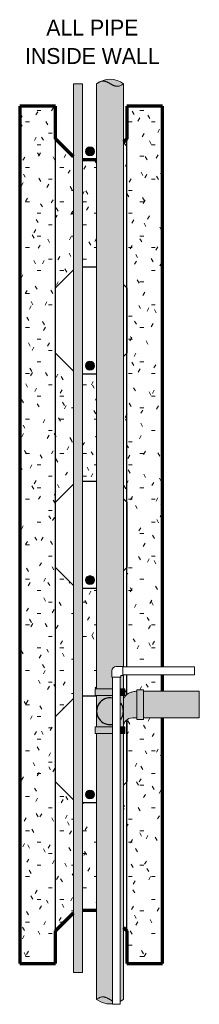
# Model space of a CAD drawing. Header units: inches. Extents: x 0 to 1121, y -57 to 386.
# Tile 7 of 24: x 368 to 378, y 219 to 274. Entities that reach past the tile are written whole.
import ezdxf

# ---------------------------------------------------------------- set-up
doc = ezdxf.new("R2010")
doc.units = ezdxf.units.IN
doc.header["$MEASUREMENT"] = 0
doc.linetypes.add('DASH 1_32', pattern=[0.0625, 0.03125, -0.03125])
for name, color, linetype, lineweight in [('A-ANNO-TEXT', 2, 'Continuous', 9), ('A-DETL', 5, 'Continuous', 9), ('A-DETL-GENF', 3, 'Continuous', 9), ('A-DETL-HLIN', 3, 'Continuous', 70), ('A-DETL-MLIN', 3, 'Continuous', 30)]:
    doc.layers.add(name, color=color, linetype=linetype, lineweight=lineweight)
pattern_1 = [(0, (404.174, 0), (2.56, 0.64), [0.211, -1.709, 0.211, -1.709, -10.24]), (0, (404.174, 0), (2.56, 0.64), [-3.84, 0.211, -3.629, 0.211, -1.709, -4.48]), (0, (404.174, 0), (2.56, 0.64), [-9.6, 0.211, -1.069, 0.211, -2.989]), (120, (405.134, 0.32), (-1.8342563, 1.897025), [0.211, -1.709, 0.211, -1.709, -10.24]), (120, (405.134, 0.32), (-1.8342563, 1.897025), [-3.84, 0.211, -3.629, 0.211, -1.709, -4.48]), (120, (405.134, 0.32), (-1.8342563, 1.897025), [-9.6, 0.211, -1.069, 0.211, -2.989]), (240, (405.454, 1.6), (-0.7257437, -2.537025), [0.211, -1.709, 0.211, -1.709, -10.24]), (240, (405.454, 1.6), (-0.7257437, -2.537025), [-3.84, 0.211, -3.629, 0.211, -1.709, -4.48]), (240, (405.454, 1.6), (-0.7257437, -2.537025), [-9.6, 0.211, -1.069, 0.211, -2.989])]

# ---------------------------------------------------------------- blocks, each defined once
blk = doc.blocks.new('Reinf Bar Secti_ ICCF WALL1')
at = {"layer": 'A-DETL-GENF'}
h = blk.add_hatch(color=256, dxfattribs=at)
edge = h.paths.add_edge_path(flags=0)
edge.add_arc((0, 0), 0.25, 180, 360)
edge.add_arc((0, 0), 0.25, 0, 180)
for start, end in [(0, 180), (180, 0)]:
    blk.add_arc((0, 0), 0.25, start, end, dxfattribs=at)
blk = doc.blocks.new('Reinf Bar Eleva_ ICCF WALL2')
at = {"layer": 'A-DETL-GENF'}
blk.add_hatch(color=256, dxfattribs=at).paths.add_polyline_path([(49.751, 0), (0, 0), (0, -0.5), (49.751, -0.5)], flags=0)
for p, q in [((49.751, 0), (0, 0)), ((0, 0), (0, -0.5)), ((0, -0.5), (49.751, -0.5)), ((49.751, -0.5), (49.751, 0))]:
    blk.add_line(p, q, dxfattribs=at)

msp = doc.modelspace()

# ---------------------------------------------------------------- hatches: boundary and pattern name
at = {"layer": 'A-DETL-GENF'}
h = msp.add_hatch(color=250, dxfattribs=at)
edge = h.paths.add_edge_path(flags=0)
edge.add_spline(control_points=[(373.81228312, 270.29238078), (373.79283494, 270.27709914), (373.76261698, 270.25550169), (373.72087622, 270.22901202), (373.68859772, 270.21080078), (373.65533648, 270.19450829), (373.62108069, 270.18038807), (373.58584837, 270.16895035), (373.53786357, 270.15734), (373.4762247, 270.15075902), (373.41440703, 270.15495764), (373.36587236, 270.16415271), (373.33000663, 270.17355849), (373.30065234, 270.18326883), (373.27756028, 270.1920926), (373.26035794, 270.19902227), (373.24332246, 270.20634656), (373.22648456, 270.21412832), (373.20979267, 270.222231), (373.19319441, 270.2305165), (373.17672824, 270.23905638), (373.16042803, 270.24791232), (373.144222, 270.25694525), (373.12803915, 270.26601788), (373.1119127, 270.27518755), (373.09055341, 270.28765996), (373.06383633, 270.30322199), (373.03175606, 270.32185694), (373.0048772, 270.33713634), (372.98315052, 270.34895582), (372.96681802, 270.35775285), (372.95036986, 270.36632271), (372.93374027, 270.37452752), (372.91696443, 270.38243441), (372.89447059, 270.39268753), (372.87160403, 270.4021089), (372.84835075, 270.41049303), (372.82493251, 270.41838273), (372.79517242, 270.42675994), (372.7588487, 270.43421323), (372.70982922, 270.44054284), (372.64778514, 270.44064029), (372.58664829, 270.43023618), (372.53921589, 270.41631813), (372.50442036, 270.40350902), (372.47049723, 270.38854625), (372.43744157, 270.37180745), (372.4051474, 270.35362203), (372.36308869, 270.32764058), (372.33230568, 270.3069017), (372.31228312, 270.29238078)], knot_values=[0, 0, 0, 0, 0.0742013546, 0.1112689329, 0.148282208, 0.1853231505, 0.2223151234, 0.2593430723, 0.2963351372, 0.3702901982, 0.4442772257, 0.4812997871, 0.5183777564, 0.5554302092, 0.5739921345, 0.5925336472, 0.6110638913, 0.6296153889, 0.6481756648, 0.6667260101, 0.6852681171, 0.7038192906, 0.7223753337, 0.7409282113, 0.7594769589, 0.7780277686, 0.8151301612, 0.8522337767, 0.8893282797, 0.9078786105, 0.9264332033, 0.9449809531, 0.963515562, 0.9820596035, 1.0006163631, 1.0376756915, 1.0562071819, 1.0747656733, 1.111803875, 1.1488742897, 1.1859076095, 1.2599567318, 1.3340305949, 1.3710747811, 1.4081540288, 1.4451822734, 1.4822414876, 1.5192689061, 1.5563332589, 1.6305346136, 1.6305346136, 1.6305346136, 1.6305346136], degree=3, periodic=0)
edge.add_line((372.31228312, 270.29238078), (372.31228312, 268.90060458))
edge.add_line((372.31228312, 268.90060458), (373.81228312, 268.90060458))
edge.add_line((373.81228312, 268.90060458), (373.81228312, 270.29238078))
h = msp.add_hatch(color=253, dxfattribs=at)
edge = h.paths.add_edge_path(flags=0)
edge.add_spline(control_points=[(372.48444621, 270.39129334), (372.54649816, 270.42387815), (372.67579829, 270.47912682), (372.9484303, 270.54412302), (373.2576912, 270.53888487), (373.57250768, 270.44241864), (373.73641339, 270.34772101), (373.81228312, 270.29238078)], knot_values=[0, 0, 0, 0, 0.2102615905, 0.4194170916, 0.8378220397, 1.118391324, 1.400116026, 1.400116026, 1.400116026, 1.400116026], degree=3, periodic=0)
edge.add_spline(control_points=[(373.81228312, 270.29238078), (373.79345956, 270.27768461), (373.76429516, 270.25683067), (373.72410817, 270.2310872), (373.69827847, 270.21619909), (373.67710849, 270.20524577), (373.65570669, 270.19476079), (373.62829612, 270.18301429), (373.59449657, 270.17129782), (373.54840714, 270.15904919), (373.48908238, 270.15107486), (373.42928115, 270.15331294), (373.38216933, 270.16077758), (373.34728645, 270.16881688), (373.31300171, 270.1791589), (373.27935021, 270.19138186), (373.24631854, 270.20522942), (373.21387862, 270.22039779), (373.18193229, 270.2366007), (373.15041233, 270.25361132), (373.1191928, 270.27117711), (373.08817154, 270.28908842), (373.05722712, 270.30713479), (373.02623097, 270.32509528), (373.00023075, 270.33976564), (372.97933188, 270.35132299), (372.96350699, 270.35971168), (372.94758132, 270.36791349), (372.93158396, 270.37598133), (372.91545294, 270.38376894), (372.89912281, 270.39112314), (372.8826285, 270.39811449), (372.86048953, 270.4070718), (372.83232129, 270.41702417), (372.79781393, 270.42667834), (372.75108492, 270.43643882), (372.69144704, 270.44189137), (372.59621836, 270.43540491), (372.52664973, 270.41313986), (372.48444621, 270.39129334)], knot_values=[0, 0, 0, 0, 0.0716430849, 0.1074253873, 0.1431592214, 0.1610291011, 0.1789255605, 0.214649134, 0.2504146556, 0.2861486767, 0.3575958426, 0.429053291, 0.4648004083, 0.5005922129, 0.5363570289, 0.5721659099, 0.607952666, 0.6437716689, 0.6795759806, 0.7153993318, 0.7512148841, 0.7870385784, 0.8228608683, 0.8586817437, 0.8945085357, 0.912419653, 0.9303250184, 0.9482384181, 0.9661599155, 0.9840738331, 1.0019709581, 1.0198828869, 1.0378155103, 1.0736139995, 1.1094409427, 1.1452284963, 1.2167407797, 1.2882273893, 1.4307955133, 1.4307955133, 1.4307955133, 1.4307955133], degree=3, periodic=0)
h = msp.add_hatch(dxfattribs=at)
h.set_pattern_fill('FP3_14', style=0, pattern_type=2)
h.set_pattern_definition(pattern_1)
h.paths.add_polyline_path([(370.00176155, 267.21295227), (370.00176155, 269.0413794), (368.00176155, 269.0413794), (368.00176155, 221.0413794), (370.00176155, 221.0413794), (370.00176155, 222.86980652), (371.01203081, 223.88007578), (371.01203081, 230.20268301), (370.00176155, 231.21295227), (370.00176155, 234.86980652), (371.01203081, 235.88007578), (371.01203081, 242.20268301), (370.00176155, 243.21295227), (370.00176155, 246.86980652), (371.01203081, 247.88007578), (371.01203081, 254.20268301), (370.00176155, 255.21295227), (370.00176155, 258.86980652), (371.01203081, 259.88007578), (371.01203081, 266.20268301)], flags=0)
h = msp.add_hatch(dxfattribs=at)
h.set_pattern_fill('FP3_14', style=0, pattern_type=2)
h.set_pattern_definition(pattern_1)
h.paths.add_polyline_path([(376.00176155, 269.0413794), (374.00176155, 269.0413794), (374.00176155, 267.21295227), (373.81228312, 267.02347384), (373.81228312, 259.05928495), (374.00176155, 258.86980652), (374.00176155, 255.21295227), (373.81228312, 255.02347384), (373.81228312, 247.05928495), (374.00176155, 246.86980652), (374.00176155, 243.21295227), (373.81228312, 243.02347384), (373.81228312, 237.64769507), (376.00176155, 237.64769507)], flags=0)
h = msp.add_hatch(color=250, dxfattribs=at)
edge = h.paths.add_edge_path(flags=0)
edge.add_line((373.81228312, 268.90060458), (372.31228312, 268.90060458))
edge.add_line((372.31228312, 268.90060458), (372.31228312, 236.42219995))
edge.add_line((372.31228312, 236.42219995), (373.19249885, 236.42219995))
edge.add_line((373.19249885, 236.42219995), (373.19249885, 237.07409953))
edge.add_line((373.19249885, 237.07409953), (373.16124885, 237.07409953))
edge.add_line((373.16124885, 237.07409953), (373.16124885, 237.42894507))
edge.add_line((373.16124885, 237.42894507), (373.16124885, 237.4389211))
edge.add_spline(control_points=[(373.16124885, 237.4389211), (373.16274509, 237.45999546), (373.17057174, 237.50194327), (373.1963138, 237.56055981), (373.23650277, 237.61062146), (373.30444913, 237.66169022), (373.36902282, 237.6786179), (373.41104973, 237.67894507)], knot_values=[0, 0, 0, 0, 0.0633822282, 0.1267668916, 0.1901986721, 0.2536805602, 0.3797651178, 0.3797651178, 0.3797651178, 0.3797651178], degree=3, periodic=0)
edge.add_line((373.41104973, 237.67894507), (373.7758713, 237.67894507))
edge.add_line((373.7758713, 237.67894507), (373.7758713, 237.64769507))
edge.add_line((373.7758713, 237.64769507), (373.81228312, 237.64769507))
edge.add_line((373.81228312, 237.64769507), (373.81228312, 268.90060458))
h = msp.add_hatch(dxfattribs=at)
h.set_pattern_fill('FP3_14', style=0, pattern_type=2)
h.set_pattern_definition(pattern_1)
h.paths.add_polyline_path([(372.31228312, 260.0413794), (372.31228312, 266.0413794), (371.51203081, 266.0413794), (371.51203081, 260.0413794)], flags=0)
h = msp.add_hatch(dxfattribs=at)
h.set_pattern_fill('FP3_14', style=0, pattern_type=2)
h.set_pattern_definition(pattern_1)
h.paths.add_polyline_path([(372.31228312, 248.0413794), (372.31228312, 254.0413794), (371.51203081, 254.0413794), (371.51203081, 248.0413794)], flags=0)
h = msp.add_hatch(dxfattribs=at)
h.set_pattern_fill('FP3_14', style=0, pattern_type=2)
h.set_pattern_definition(pattern_1)
h.paths.add_polyline_path([(372.31228312, 236.42219995), (372.31228312, 242.0413794), (371.51203081, 242.0413794), (371.51203081, 236.0413794), (372.23163046, 236.0413794), (372.23163046, 236.42219995)], flags=0)
for points in [[(373.62999885, 236.42219995), (373.81228312, 236.42219995), (373.81228312, 237.21019507), (373.7758713, 237.21019507), (373.7758713, 237.17894507), (373.66124885, 237.17894507), (373.66124885, 237.07409953), (373.62999885, 237.07409953)], [(372.23163046, 236.42219995), (372.23163046, 236.04719995), (373.19249885, 236.04719995), (373.19249885, 236.42219995)], [(372.31228312, 234.29719995), (373.19249885, 234.29719995), (373.19249885, 236.04719995), (372.31228312, 236.04719995)], [(373.89293577, 236.04719995), (373.89293577, 236.42219995), (373.62999885, 236.42219995), (373.62999885, 236.04719995)], [(373.62999885, 234.29719995), (373.81228312, 234.29719995), (373.81228312, 236.04719995), (373.62999885, 236.04719995)], [(374.56228312, 236.37785261), (374.56228312, 234.7165473), (374.93728312, 234.7165473), (374.93728312, 236.37785261)], [(378.06228312, 234.79719995), (378.06228312, 236.29719995), (374.93728312, 236.29719995), (374.93728312, 234.79719995)], [(372.23163046, 234.29719995), (372.23163046, 233.92219995), (373.19249885, 233.92219995), (373.19249885, 234.29719995)], [(373.89293577, 233.92219995), (373.89293577, 234.29719995), (373.62999885, 234.29719995), (373.62999885, 233.92219995)]]:
    msp.add_hatch(color=250, dxfattribs=at).paths.add_polyline_path(points, flags=0)
h = msp.add_hatch(dxfattribs=at)
h.set_pattern_fill('FP3_14', style=0, pattern_type=2)
h.set_pattern_definition(pattern_1)
edge = h.paths.add_edge_path(flags=0)
edge.add_line((373.81228312, 237.21019507), (373.81228312, 236.42219995))
edge.add_line((373.81228312, 236.42219995), (373.89293577, 236.42219995))
edge.add_line((373.89293577, 236.42219995), (373.89293577, 236.04719995))
edge.add_line((373.89293577, 236.04719995), (373.81228312, 236.04719995))
edge.add_line((373.81228312, 236.04719995), (373.81228312, 235.85383663))
edge.add_spline(control_points=[(373.81228312, 235.85383663), (373.82392734, 235.88250062), (373.84431468, 235.92409043), (373.87746904, 235.97551816), (373.91411555, 236.02391348), (373.95717841, 236.06733734), (374.00450311, 236.10585206), (374.04771156, 236.13722422), (374.10020592, 236.16852517), (374.15199689, 236.19304195), (374.1890278, 236.2085596), (374.2102671, 236.21705123), (374.24240706, 236.22913726), (374.29161112, 236.24488136), (374.35827633, 236.26197178), (374.44808185, 236.28129825), (374.51648259, 236.29052783), (374.56228312, 236.29445501)], knot_values=[0, 0, 0, 0, 0.0928165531, 0.138274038, 0.183434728, 0.2747415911, 0.3207811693, 0.3664378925, 0.434819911, 0.5037718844, 0.5381606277, 0.5552693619, 0.5723901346, 0.6411662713, 0.7101051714, 0.7787869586, 0.916692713, 0.916692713, 0.916692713, 0.916692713], degree=3, periodic=0)
edge.add_line((374.56228312, 236.29445501), (374.56228312, 236.37785261))
edge.add_line((374.56228312, 236.37785261), (374.93728312, 236.37785261))
edge.add_line((374.93728312, 236.37785261), (374.93728312, 236.29719995))
edge.add_line((374.93728312, 236.29719995), (376.00176155, 236.29719995))
edge.add_line((376.00176155, 236.29719995), (376.00176155, 237.21019507))
edge.add_line((376.00176155, 237.21019507), (373.81228312, 237.21019507))
h = msp.add_hatch(color=250, dxfattribs=at)
edge = h.paths.add_edge_path(flags=0)
edge.add_line((373.81228312, 235.85383663), (373.81228312, 234.29719995))
edge.add_arc((374.31228312, 234.29719995), 0.5, 90, 180, ccw=False)
edge.add_line((374.31228312, 234.79719995), (374.56228312, 234.79719995))
edge.add_line((374.56228312, 234.79719995), (374.56228312, 236.29445501))
edge.add_spline(control_points=[(374.56228312, 236.29445501), (374.50130634, 236.28922654), (374.41026842, 236.27498058), (374.30630359, 236.24899288), (374.24784692, 236.23097851), (374.21199868, 236.21787147), (374.18375099, 236.20636833), (374.15558646, 236.1944061), (374.12084266, 236.17832934), (374.08032766, 236.15693232), (374.04154918, 236.13272186), (374.00449957, 236.10585694), (373.95718047, 236.06733451), (373.91411522, 236.02391392), (373.8774691, 235.97551807), (373.84431464, 235.92409048), (373.82392734, 235.88250062), (373.81228312, 235.85383663)], knot_values=[0, 0, 0, 0, 0.1836015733, 0.2754459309, 0.321349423, 0.3670463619, 0.389897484, 0.4128459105, 0.4588416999, 0.5047053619, 0.5502076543, 0.5958643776, 0.6419039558, 0.7332108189, 0.7783715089, 0.8238289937, 0.9166455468, 0.9166455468, 0.9166455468, 0.9166455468], degree=3, periodic=0)
h = msp.add_hatch(dxfattribs=at)
h.set_pattern_fill('FP3_14', style=0, pattern_type=2)
h.set_pattern_definition(pattern_1)
edge = h.paths.add_edge_path(flags=0)
edge.add_line((374.00176155, 222.86980652), (374.00176155, 221.0413794))
edge.add_line((374.00176155, 221.0413794), (376.00176155, 221.0413794))
edge.add_line((376.00176155, 221.0413794), (376.00176155, 234.79719995))
edge.add_line((376.00176155, 234.79719995), (374.93728312, 234.79719995))
edge.add_line((374.93728312, 234.79719995), (374.93728312, 234.7165473))
edge.add_line((374.93728312, 234.7165473), (374.56228312, 234.7165473))
edge.add_line((374.56228312, 234.7165473), (374.56228312, 234.79719995))
edge.add_line((374.56228312, 234.79719995), (374.31228312, 234.79719995))
edge.add_spline(control_points=[(374.31228312, 234.79719995), (374.27481211, 234.79629166), (374.1999421, 234.78662654), (374.09397078, 234.74782004), (374.03073015, 234.70711451), (374.00176155, 234.68377282)], knot_values=[0, 0, 0, 0, 0.1124460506, 0.2243738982, 0.3359809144, 0.3359809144, 0.3359809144, 0.3359809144], degree=3, periodic=0)
edge.add_line((374.00176155, 234.68377282), (374.00176155, 231.21295227))
edge.add_line((374.00176155, 231.21295227), (373.81228312, 231.02347384))
edge.add_line((373.81228312, 231.02347384), (373.81228312, 223.05928495))
edge.add_line((373.81228312, 223.05928495), (374.00176155, 222.86980652))
h = msp.add_hatch(color=250, dxfattribs=at)
edge = h.paths.add_edge_path(flags=0)
edge.add_spline(control_points=[(372.31228312, 219.0413794), (372.330469, 219.05547783), (372.3585641, 219.07556243), (372.39715152, 219.1005739), (372.42688954, 219.11800455), (372.45744897, 219.1339303), (372.48889862, 219.14808492), (372.52124825, 219.16006264), (372.56540298, 219.1729711), (372.62236918, 219.18236213), (372.68010406, 219.18212372), (372.72576437, 219.17642994), (372.7596376, 219.16977207), (372.79298334, 219.16081943), (372.8257484, 219.14997522), (372.85792224, 219.13746105), (372.88951602, 219.12357066), (372.92060453, 219.10856761), (372.95123796, 219.09266727), (372.981526, 219.07610993), (373.01155035, 219.05908399), (373.04142083, 219.04178671), (373.07125053, 219.0244201), (373.10114875, 219.00717554), (373.14123254, 218.98457804), (373.17190168, 218.96873459), (373.19249885, 218.95849258)], knot_values=[0, 0, 0, 0, 0.069032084, 0.103503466, 0.1379340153, 0.1723991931, 0.2068375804, 0.2413292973, 0.2757993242, 0.3447432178, 0.4136892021, 0.448170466, 0.4826838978, 0.5171655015, 0.5516822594, 0.5861731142, 0.6206919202, 0.6551935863, 0.689713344, 0.7242234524, 0.7587427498, 0.7932582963, 0.8277748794, 0.8622930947, 0.8968029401, 0.9658122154, 0.9658122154, 0.9658122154, 0.9658122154], degree=3, periodic=0)
edge.add_line((373.19249885, 218.95849258), (373.19249885, 233.92219995))
edge.add_line((373.19249885, 233.92219995), (372.31228312, 233.92219995))
edge.add_line((372.31228312, 233.92219995), (372.31228312, 219.0413794))
h = msp.add_hatch(color=250, dxfattribs=at)
edge = h.paths.add_edge_path(flags=0)
edge.add_line((373.81228312, 219.0413794), (373.81228312, 233.92219995))
edge.add_line((373.81228312, 233.92219995), (373.62999885, 233.92219995))
edge.add_line((373.62999885, 233.92219995), (373.62999885, 218.93418983))
edge.add_spline(control_points=[(373.62999885, 218.93418983), (373.65149512, 218.94375319), (373.69379327, 218.96451581), (373.75411071, 219.00130764), (373.79315675, 219.02762992), (373.81228312, 219.0413794)], knot_values=[0, 0, 0, 0, 0.0705827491, 0.1411308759, 0.2117976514, 0.2117976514, 0.2117976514, 0.2117976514], degree=3, periodic=0)
h = msp.add_hatch(dxfattribs=at)
h.set_pattern_fill('FP3_14', style=0, pattern_type=2)
h.set_pattern_definition(pattern_1)
h.paths.add_polyline_path([(372.31228312, 224.0413794), (372.31228312, 230.0413794), (371.51203081, 230.0413794), (371.51203081, 224.0413794)], flags=0)
h = msp.add_hatch(color=253, dxfattribs=at)
edge = h.paths.add_edge_path(flags=0)
edge.add_spline(control_points=[(372.31228312, 219.0413794), (372.39528484, 218.97912158), (372.57701111, 218.8740113), (372.87983471, 218.79047996), (373.08953345, 218.78747805), (373.19249885, 218.79838725)], knot_values=[0, 0, 0, 0, 0.3112682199, 0.6222038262, 0.932828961, 0.932828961, 0.932828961, 0.932828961], degree=3, periodic=0)
edge.add_line((373.19249885, 218.79838725), (373.19249885, 218.95849258))
edge.add_spline(control_points=[(373.19249885, 218.95849258), (373.17190168, 218.96873459), (373.14123254, 218.98457804), (373.10114875, 219.00717554), (373.07125053, 219.0244201), (373.04142083, 219.04178671), (373.01155035, 219.05908399), (372.981526, 219.07610993), (372.95123796, 219.09266727), (372.92060453, 219.10856761), (372.88951602, 219.12357066), (372.85792224, 219.13746105), (372.8257484, 219.14997522), (372.79298334, 219.16081943), (372.7596376, 219.16977207), (372.72576437, 219.17642994), (372.68010406, 219.18212372), (372.62236918, 219.18236213), (372.56540298, 219.1729711), (372.52124825, 219.16006264), (372.48889862, 219.14808492), (372.45744897, 219.1339303), (372.42688954, 219.11800455), (372.39715152, 219.1005739), (372.3585641, 219.07556243), (372.330469, 219.05547783), (372.31228312, 219.0413794)], knot_values=[0, 0, 0, 0, 0.0690092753, 0.1035191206, 0.138037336, 0.1725539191, 0.2070694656, 0.241588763, 0.2760988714, 0.3106186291, 0.3451202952, 0.3796391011, 0.414129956, 0.4486467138, 0.4831283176, 0.5176417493, 0.5521230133, 0.6210689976, 0.6900128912, 0.7244829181, 0.758974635, 0.7934130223, 0.8278782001, 0.8623087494, 0.8967801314, 0.9658122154, 0.9658122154, 0.9658122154, 0.9658122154], degree=3, periodic=0)

# ---------------------------------------------------------------- linework, layer by layer
at = {"layer": 'A-DETL'}
for p, q in [((372.31228312, 270.29238078), (372.31228312, 268.90060458)), ((373.81228312, 268.90060458), (373.81228312, 270.29238078)), ((372.31228312, 268.90060458), (372.31228312, 236.42219995)), ((373.81228312, 237.64769507), (373.81228312, 268.90060458)), ((373.41124885, 237.67894507), (373.41104973, 237.67894507)), ((373.7758713, 237.67894507), (373.41124885, 237.67894507)), ((373.7758713, 237.17894507), (373.7758713, 237.67894507)), ((377.8005334, 237.64769507), (373.7758713, 237.64769507)), ((377.8005334, 237.21019507), (377.8005334, 237.64769507)), ((373.16124885, 237.4389211), (373.16124885, 237.42894507)), ((373.16124885, 237.42894507), (373.16124885, 237.07409953)), ((373.16124885, 237.07409953), (373.66124885, 237.07409953)), ((373.19249885, 237.07409953), (373.19249885, 218.76606986)), ((373.62999885, 218.76606986), (373.62999885, 237.07409953)), ((373.66124885, 237.07409953), (373.66124885, 237.17894507)), ((373.66124885, 237.17894507), (373.7758713, 237.17894507)), ((373.7758713, 237.21019507), (377.8005334, 237.21019507)), ((373.81228312, 236.42219995), (373.81228312, 237.21019507)), ((373.19249885, 236.42219995), (372.23163046, 236.42219995)), ((372.23163046, 236.42219995), (372.23163046, 236.04719995)), ((372.23163046, 236.04719995), (373.19249885, 236.04719995)), ((372.31228312, 236.04719995), (372.31228312, 234.29719995)), ((373.89293577, 236.42219995), (373.62999885, 236.42219995)), ((373.62999885, 236.04719995), (373.89293577, 236.04719995)), ((373.81228312, 235.85383663), (373.81228312, 236.04719995)), ((373.89293577, 236.04719995), (373.89293577, 236.42219995)), ((374.56228312, 236.37785261), (374.56228312, 234.7165473)), ((374.93728312, 236.37785261), (374.56228312, 236.37785261)), ((374.93728312, 234.7165473), (374.93728312, 236.37785261)), ((378.06228312, 236.29719995), (374.93728312, 236.29719995)), ((378.06228312, 234.79719995), (378.06228312, 236.29719995)), ((373.81228312, 235.85383663), (373.81228312, 234.29719995)), ((374.31228312, 234.79719995), (374.56228312, 234.79719995)), ((374.93728312, 234.79719995), (378.06228312, 234.79719995)), ((373.19249885, 234.29719995), (372.23163046, 234.29719995)), ((372.23163046, 234.29719995), (372.23163046, 233.92219995)), ((373.89293577, 234.29719995), (373.62999885, 234.29719995)), ((373.89293577, 233.92219995), (373.89293577, 234.29719995)), ((374.56228312, 234.7165473), (374.93728312, 234.7165473)), ((372.23163046, 233.92219995), (373.19249885, 233.92219995)), ((372.31228312, 233.92219995), (372.31228312, 219.0413794)), ((373.62999885, 233.92219995), (373.89293577, 233.92219995)), ((373.81228312, 219.0413794), (373.81228312, 233.92219995)), ((373.19249885, 218.76606986), (373.62999885, 218.76606986))]:
    msp.add_line(p, q, dxfattribs=at)
at = {"layer": 'A-DETL', "lineweight": 70}
for p, q in [((370.00176155, 267.21295227), (370.00176155, 269.0413794)), ((374.00176155, 269.0413794), (374.00176155, 267.21295227)), ((371.01203081, 266.20268301), (370.00176155, 267.21295227)), ((374.00176155, 267.21295227), (373.81228312, 267.02347384)), ((372.31228312, 266.0413794), (371.51203081, 266.0413794)), ((370.00176155, 222.86980652), (371.01203081, 223.88007578)), ((371.51203081, 224.0413794), (372.31228312, 224.0413794)), ((370.00176155, 221.0413794), (370.00176155, 222.86980652)), ((373.81228312, 223.05928495), (374.00176155, 222.86980652)), ((374.00176155, 222.86980652), (374.00176155, 221.0413794))]:
    msp.add_line(p, q, dxfattribs=at)
at = {"layer": 'A-DETL', "lineweight": 30}
for p, q in [((370.00176155, 258.86980652), (371.01203081, 259.88007578)), ((371.51203081, 260.0413794), (372.31228312, 260.0413794)), ((373.81228312, 259.05928495), (374.00176155, 258.86980652)), ((370.00176155, 255.21295227), (370.00176155, 258.86980652)), ((374.00176155, 258.86980652), (374.00176155, 255.21295227)), ((371.01203081, 254.20268301), (370.00176155, 255.21295227)), ((374.00176155, 255.21295227), (373.81228312, 255.02347384)), ((372.31228312, 254.0413794), (371.51203081, 254.0413794)), ((371.51203081, 248.0413794), (372.31228312, 248.0413794)), ((370.00176155, 246.86980652), (371.01203081, 247.88007578)), ((373.81228312, 247.05928495), (374.00176155, 246.86980652)), ((370.00176155, 243.21295227), (370.00176155, 246.86980652)), ((374.00176155, 246.86980652), (374.00176155, 243.21295227)), ((371.01203081, 242.20268301), (370.00176155, 243.21295227)), ((374.00176155, 243.21295227), (373.81228312, 243.02347384)), ((372.31228312, 242.0413794), (371.51203081, 242.0413794)), ((371.51203081, 236.0413794), (372.31228312, 236.0413794)), ((370.00176155, 234.86980652), (371.01203081, 235.88007578)), ((370.00176155, 231.21295227), (370.00176155, 234.86980652)), ((374.00176155, 234.68377282), (374.00176155, 231.21295227)), ((371.01203081, 230.20268301), (370.00176155, 231.21295227)), ((374.00176155, 231.21295227), (373.81228312, 231.02347384)), ((372.31228312, 230.0413794), (371.51203081, 230.0413794))]:
    msp.add_line(p, q, dxfattribs=at)
at = {"layer": 'A-DETL', "linetype": 'DASH 1_32'}
msp.add_line((372.31228312, 236.82844995), (372.31228312, 236.57844995), dxfattribs=at)
at = {"layer": 'A-DETL'}
for points in [[(373.41104973, 237.67894507), (373.41110009, 237.67894507), (373.41115268, 237.67894461)], [(373.16132013, 237.43377622), (373.16126158, 237.43639841), (373.16124885, 237.4389211)], [(372.31228312, 219.0413794), (372.58158432, 218.88517765), (372.88136875, 218.80120492), (373.19287688, 218.79482869)], [(372.31228312, 219.0413794), (372.58158432, 218.88517765), (372.88136875, 218.80120492), (373.19287688, 218.79482869)]]:
    msp.add_lwpolyline(points, dxfattribs=at)
for centre, radius, start, end in [((373.06228312, 269.30958232), 1.23628185, 52.65177114, 127.34822886), ((373.06228312, 269.30958232), 1.23628185, 52.65177114, 127.34822886), ((373.41124885, 237.42894507), 0.25, 90, 180), ((374.31228312, 234.29719995), 0.5, 90, 180), ((373.06258276, 220.02371419), 1.23573147, 297.571556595, 307.350226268), ((373.06258276, 220.02371419), 1.23573147, 297.571556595, 307.350226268)]:
    msp.add_arc(centre, radius, start, end, dxfattribs=at)
at = {"layer": 'A-DETL', "lineweight": 30}
for start, end in [(78.950828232, 281.049171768), (0, 37.341443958), (322.658556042, 0)]:
    msp.add_arc((373.06228312, 235.17219995), 0.75, start, end, dxfattribs=at)
at = {"layer": 'A-DETL'}
for points, start_tangent, end_tangent in [([(373.81228312, 270.29238078), (373.73118407, 270.23405952), (373.65390424, 270.19259247), (373.58009421, 270.1662845), (373.54438119, 270.15828546), (373.50940458, 270.15344052), (373.47512071, 270.15153779), (373.44148591, 270.1523654), (373.4084565, 270.15571144), (373.3759888, 270.16136403), (373.34403913, 270.16911127), (373.31256382, 270.17874129), (373.28151919, 270.19004219), (373.25086156, 270.20280207), (373.22054726, 270.21680906), (373.19053261, 270.23185126), (373.16077394, 270.24771679), (373.13122754, 270.26419375), (373.10185395, 270.28107024), (373.07259674, 270.29813441), (373.04341403, 270.31517438), (373.01422263, 270.33197839), (372.98495122, 270.34833467), (372.9555223, 270.36403144), (372.92585992, 270.37885694), (372.89588813, 270.39259939), (372.86553097, 270.40504704), (372.83471251, 270.4159881), (372.80335677, 270.42521081), (372.77138782, 270.4325034), (372.7387297, 270.4376541), (372.70530646, 270.44045114), (372.67104215, 270.44068274), (372.63586081, 270.43813715), (372.56244326, 270.42386727), (372.48444621, 270.39594736), (372.40126203, 270.35268325), (372.31228312, 270.29238078)], (-0.7793027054, -0.6266476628), (-0.8003576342, -0.5995228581)), ([(374.56091891, 236.29542014), (374.33782806, 236.25900585), (374.15141905, 236.19664036), (373.88864658, 235.99405574), (373.81228312, 235.85383663)], (-0.9953205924, -0.0966277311), (-0.3541963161, -0.9351710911)), ([(372.31228312, 219.0413794), (372.38994692, 219.09752268), (372.46410272, 219.13817958), (372.53505543, 219.1648294), (372.60311125, 219.17895755), (372.63614841, 219.1817897), (372.66857605, 219.18204789), (372.70043241, 219.1799176), (372.73175571, 219.17558432), (372.7625842, 219.16923352), (372.7929561, 219.1610507), (372.82290965, 219.15122134), (372.85248309, 219.13993092), (372.8962094, 219.12063838), (372.90703926, 219.11545646), (372.91783579, 219.11016653), (372.93930533, 219.09914817), (372.96064678, 219.08772531), (372.97128314, 219.08192976), (372.98188834, 219.07603997), (373.00301638, 219.06402548), (373.02407807, 219.05189339), (373.04507434, 219.03966982), (373.0660178, 219.02738081), (373.07649151, 219.02128511), (373.08697066, 219.01523788), (373.10790937, 219.00317438), (373.12888672, 218.99133226), (373.14996582, 218.97988819), (373.19235893, 218.95799728)], (0.7791802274, 0.6267999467), (0.894703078, -0.4466613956)), ([(373.62971043, 218.93333588), (373.68770531, 218.96092439), (373.74851844, 218.99681502), (373.81228312, 219.0413794)], (0.9238860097, 0.3826677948), (0.8001711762, 0.5997716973)), ([(373.62971754, 218.93335571), (373.68771426, 218.96094935), (373.74851632, 218.99680912), (373.81228312, 219.0413794)], (0.9237724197, 0.3829419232), (0.8000667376, 0.5999110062))]:
    msp.add_spline(points, degree=3, dxfattribs=dict(at, start_tangent=start_tangent, end_tangent=end_tangent))
at = {"layer": 'A-DETL-HLIN'}
for p, q in [((370.00176155, 269.0413794), (368.00176155, 269.0413794)), ((368.00176155, 269.0413794), (368.00176155, 221.0413794)), ((376.00176155, 269.0413794), (374.00176155, 269.0413794)), ((376.00176155, 237.64769507), (376.00176155, 269.0413794)), ((376.00176155, 236.29719995), (376.00176155, 237.21019507)), ((376.00176155, 221.0413794), (376.00176155, 234.79719995)), ((368.00176155, 221.0413794), (370.00176155, 221.0413794)), ((374.00176155, 221.0413794), (376.00176155, 221.0413794))]:
    msp.add_line(p, q, dxfattribs=at)
at = {"layer": 'A-DETL-MLIN'}
for p, q in [((370.00373998, 221.0413794), (370.00373998, 269.0413794)), ((373.99978312, 237.64769507), (373.99978312, 269.0413794)), ((373.99978312, 236.11152871), (373.99978312, 237.21019507)), ((373.99978312, 221.0413794), (373.99978312, 234.68225472))]:
    msp.add_line(p, q, dxfattribs=at)

# ---------------------------------------------------------------- block references
at = {"layer": 'A-DETL-GENF', "rotation": 89.9999999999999}
msp.add_blockref('Reinf Bar Eleva_ ICCF WALL2', (371.01203081, 220.5413794), dxfattribs=at)
at = {"layer": 'A-DETL-GENF'}
for p in [(371.93728312, 266.51027735), (371.93728312, 254.51027735), (371.93728312, 242.51027735), (371.93728312, 230.51027735)]:
    msp.add_blockref('Reinf Bar Secti_ ICCF WALL1', p, dxfattribs=at)

# ---------------------------------------------------------------- texts
at = {"layer": 'A-ANNO-TEXT', "color": 7, "insert": (372.0704415, 273.88002519), "char_height": 0.8894080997, "width": 8.784, "attachment_point": 2, "line_spacing_factor": 1.070803}
msp.add_mtext('\\fStylus BT|b0|i0|c0|p34|;ALL PIPE\\PINSIDE WALL', dxfattribs=at)

doc.saveas('drawing.dxf')
